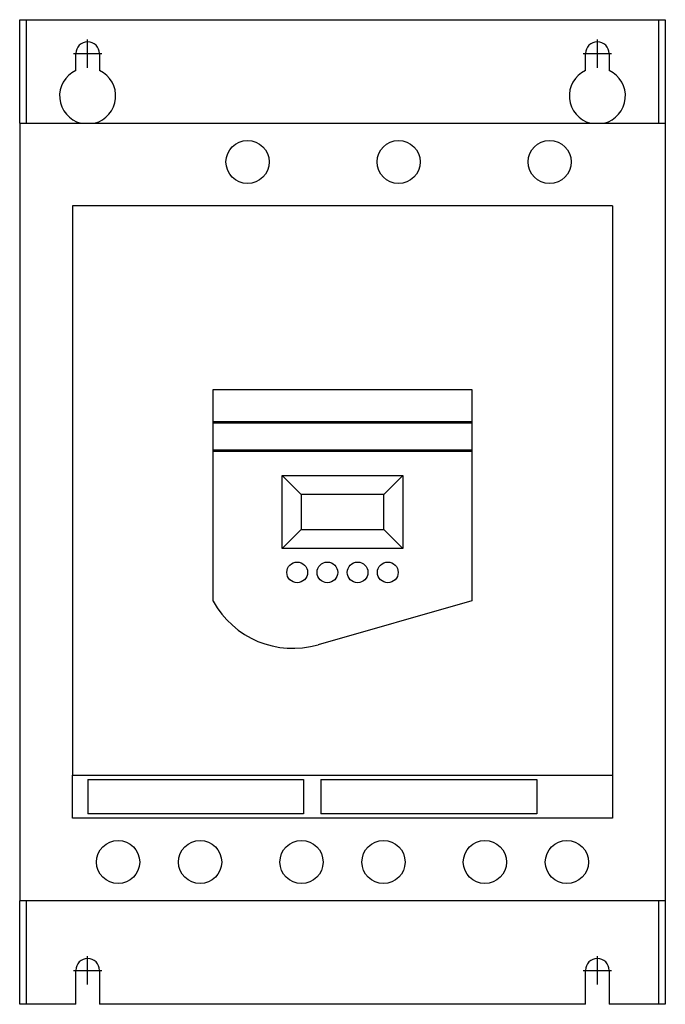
# Model space of a CAD drawing. Extents: x -3.7 to 3.7, y -5.7 to 5.7.
import ezdxf

# ---------------------------------------------------------------- set-up
doc = ezdxf.new("R2010")
doc.units = 0
doc.layers.get('0').update_dxf_attribs({"linetype": 'CONTINUOUS'})

msp = doc.modelspace()

# ---------------------------------------------------------------- linework, layer by layer
at = {"color": 7, "linetype": 'CONTINUOUS'}
for p, q in [((-3.740157, 5.708661), (-3.660157, 5.708661)), ((-3.740157, 4.509843), (-3.740157, 5.708661)), ((-3.660157, 4.509843), (-3.660157, 5.708661)), ((-3.660157, 5.708661), (3.660157, 5.708661)), ((3.660157, 5.708661), (3.660157, 4.509843)), ((3.660157, 5.708661), (3.740157, 5.708661)), ((3.740157, 5.708661), (3.740157, 4.509843)), ((-3.090551, 5.119303), (-3.090551, 5.314961)), ((-2.814961, 5.314961), (-2.814961, 5.119303)), ((2.814961, 5.119303), (2.814961, 5.314961)), ((3.090551, 5.314961), (3.090551, 5.119303)), ((-3.740157, 4.509843), (-3.740157, -4.509843)), ((-3.740157, 4.509843), (3.740157, 4.509843)), ((3.740157, 4.509843), (3.740157, -4.509843)), ((-3.13, 3.55), (-3.13, -3.05)), ((3.13, 3.55), (-3.13, 3.55)), ((3.13, 3.55), (3.13, -3.05)), ((-1.5, 1.419424), (1.5, 1.419424)), ((-1.5, 1.05), (-1.5, 1.419424)), ((1.5, 1.419424), (1.5, 1.05)), ((-1.5, 1.05), (1.5, 1.05)), ((-1.5, 1.03), (-1.5, 1.05)), ((1.5, 1.03), (-1.5, 1.03)), ((-1.5, 0.72), (-1.5, 1.03)), ((1.5, 1.05), (1.5, 1.03)), ((1.5, 1.03), (1.5, 0.72)), ((-1.5, 0.72), (1.5, 0.72)), ((-1.5, 0.7), (-1.5, 0.72)), ((1.5, 0.7), (-1.5, 0.7)), ((-1.5, -1.033382), (-1.5, 0.7)), ((1.5, 0.72), (1.5, 0.7)), ((1.5, 0.7), (1.5, -1.028306)), ((-0.7, 0.425), (0.7, 0.425)), ((-0.7, 0.425), (-0.479669, 0.204669)), ((-0.7, -0.425), (-0.7, 0.425)), ((0.7, 0.425), (0.479669, 0.204669)), ((0.7, 0.425), (0.7, -0.425)), ((0.479669, 0.204669), (-0.479669, 0.204669)), ((-0.479669, 0.204669), (-0.479669, -0.204669)), ((0.479669, -0.204669), (0.479669, 0.204669)), ((-0.7, -0.425), (-0.479669, -0.204669)), ((-0.479669, -0.204669), (0.479669, -0.204669)), ((0.7, -0.425), (0.479669, -0.204669)), ((0.7, -0.425), (-0.7, -0.425)), ((1.5, -1.028306), (-0.283265, -1.539889)), ((-3.13, -3.55), (-3.13, -3.05)), ((-3.13, -3.05), (3.13, -3.05)), ((3.13, -3.05), (3.13, -3.55)), ((-2.95, -3.1), (-2.95, -3.5)), ((-2.95, -3.1), (-0.45, -3.1)), ((-0.45, -3.1), (-0.45, -3.5)), ((-0.25, -3.1), (-0.25, -3.5)), ((-0.25, -3.1), (2.25, -3.1)), ((2.25, -3.1), (2.25, -3.5)), ((-0.45, -3.5), (-2.95, -3.5)), ((2.25, -3.5), (-0.25, -3.5)), ((3.13, -3.55), (-3.13, -3.55)), ((-3.740157, -5.708661), (-3.740157, -4.509843)), ((3.740157, -4.509843), (-3.740157, -4.509843)), ((-3.660157, -5.708661), (-3.660157, -4.509843)), ((3.660157, -4.509843), (3.660157, -5.708661)), ((3.740157, -4.509843), (3.740157, -5.708661)), ((-3.090551, -5.708661), (-3.090551, -5.314961)), ((-2.814961, -5.314961), (-2.814961, -5.708661)), ((2.814961, -5.708661), (2.814961, -5.314961)), ((3.090551, -5.314961), (3.090551, -5.708661)), ((-3.660157, -5.708661), (-3.740157, -5.708661)), ((-3.090551, -5.708661), (-3.660157, -5.708661)), ((2.814961, -5.708661), (-2.814961, -5.708661)), ((3.660157, -5.708661), (3.090551, -5.708661)), ((3.740157, -5.708661), (3.660157, -5.708661))]:
    msp.add_line(p, q, dxfattribs=at)
at = {"color": 3, "linetype": 'CONTINUOUS'}
for p, q in [((-2.952756, 5.149606), (-2.952756, 5.480315)), ((2.952756, 5.149606), (2.952756, 5.480315)), ((-3.11811, 5.314961), (-2.787402, 5.314961)), ((2.787402, 5.314961), (3.11811, 5.314961)), ((-2.952756, -5.480315), (-2.952756, -5.149606)), ((2.952756, -5.480315), (2.952756, -5.149606)), ((-3.11811, -5.314961), (-2.787402, -5.314961)), ((2.787402, -5.314961), (3.11811, -5.314961))]:
    msp.add_line(p, q, dxfattribs=at)
at = {"color": 7, "linetype": 'CONTINUOUS'}
for centre, radius in [((-1.1, 4.058858), 0.25), ((0.65, 4.058858), 0.25), ((2.4, 4.058858), 0.25), ((-0.525, -0.7), 0.12), ((-0.175, -0.7), 0.12), ((0.175, -0.7), 0.12), ((0.525, -0.7), 0.12), ((-2.6, -4.058858), 0.25), ((-1.65, -4.058858), 0.25), ((-0.475, -4.058858), 0.25), ((0.475, -4.058858), 0.25), ((1.65, -4.058858), 0.25), ((2.6, -4.058858), 0.25)]:
    msp.add_circle(centre, radius, dxfattribs=at)
for centre, radius, start, end in [((-2.952756, 5.314961), 0.137795, 0, 180), ((2.952756, 5.314961), 0.137795, 0, 180), ((-2.952756, 4.824961), 0.325, 115.086463, 255.834805), ((-2.952756, 4.824961), 0.325, 284.165195, 64.913537), ((2.952756, 4.824961), 0.325, 115.086463, 255.834805), ((2.952756, 4.824961), 0.325, 284.165195, 64.913537), ((-0.574482, -0.524773), 1.056063, 208.790574, 286.007135), ((-2.952756, -5.314961), 0.137795, 0, 180), ((2.952756, -5.314961), 0.137795, 0, 180)]:
    msp.add_arc(centre, radius, start, end, dxfattribs=at)

doc.saveas('drawing.dxf')
